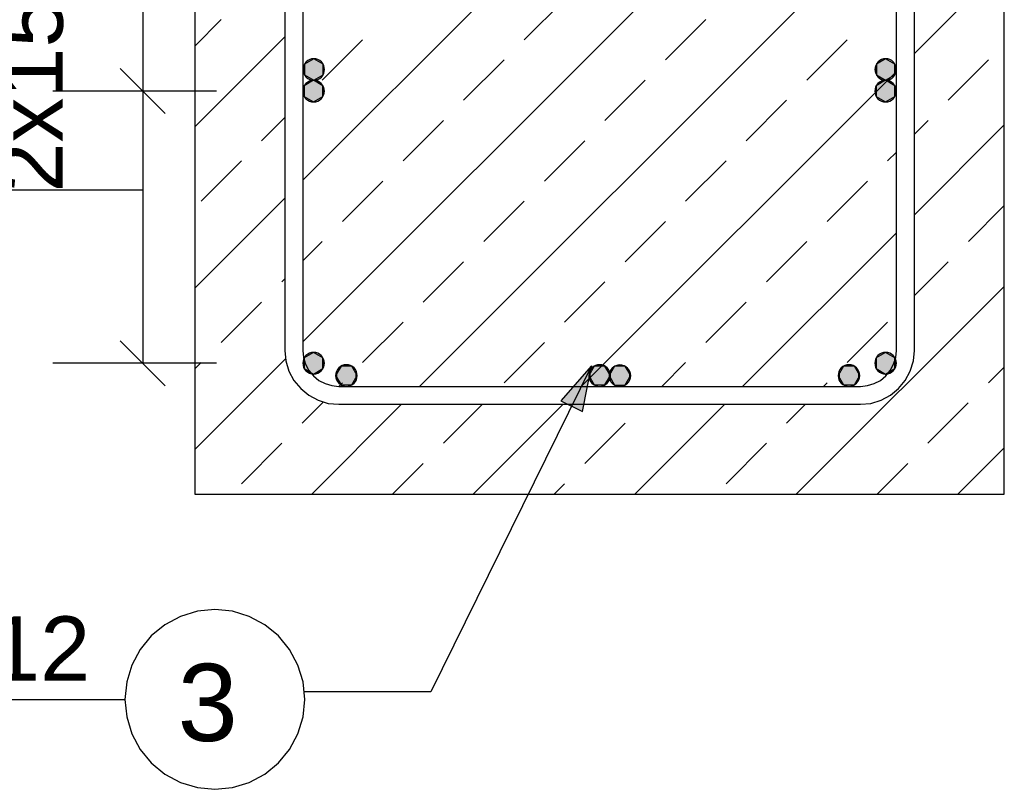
# Model space of a CAD drawing. Header units: millimetres. Extents: x -288865 to 11255, y 102926 to 380857.
# Tile 77 of 142: x -140726 to -139631, y 253007 to 253864. Entities that reach past the tile are written whole.
import ezdxf

# ---------------------------------------------------------------- set-up
doc = ezdxf.new("R2010")
doc.units = ezdxf.units.MM
doc.header["$MEASUREMENT"] = 0
doc.styles.add('ARIAL', font='arial.ttf')

# ---------------------------------------------------------------- blocks, each defined once
blk = doc.blocks.new('DwgObject-66210877-3474 - 1303')
at = {"linetype": 'Continuous'}
for points in [[(24368.7, 8038.5), (24358.4, 8056.5), (24368.7, 8062.5)], [(24360.3, 8042), (24358.8, 8057.1), (24360.3, 8059)], [(24362.1, 8040.5), (24360.3, 8059), (24362.1, 8060.5)], [(24360.3, 8042), (24360.3, 8059), (24362.1, 8040.5)], [(24364.2, 8039.4), (24362.1, 8060.5), (24364.2, 8061.6)], [(24362.1, 8040.5), (24362.1, 8060.5), (24364.2, 8039.4)], [(24366.4, 8038.7), (24364.2, 8061.6), (24366.4, 8062.2)], [(24364.2, 8039.4), (24364.2, 8061.6), (24366.4, 8038.7)], [(24368.7, 8038.5), (24366.4, 8062.2), (24368.7, 8062.5)], [(24366.4, 8038.7), (24366.4, 8062.2), (24368.7, 8038.5)], [(24368.7, 8038.5), (24368.7, 8062.5), (24379.1, 8044.5)], [(24379.1, 8044.5), (24368.7, 8062.5), (24379.1, 8056.5)], [(24368.7, 8038.5), (24368.7, 8062.5), (24371.1, 8038.7)], [(24371.1, 8038.7), (24368.7, 8062.5), (24371.1, 8062.2)], [(24371.1, 8038.7), (24371.1, 8062.2), (24373.3, 8039.4)], [(24373.3, 8039.4), (24371.1, 8062.2), (24373.3, 8061.6)], [(24373.3, 8039.4), (24373.3, 8061.6), (24375.4, 8040.5)], [(24375.4, 8040.5), (24373.3, 8061.6), (24375.4, 8060.5)], [(24375.4, 8040.5), (24375.4, 8060.5), (24377.2, 8042)], [(24377.2, 8042), (24375.4, 8060.5), (24377.2, 8059)], [(24377.2, 8042), (24377.2, 8059), (24378.7, 8043.8)], [(24378.7, 8043.8), (24377.2, 8059), (24378.7, 8057.1)], [(25004.7, 8038.5), (24994.4, 8056.5), (25004.7, 8062.5)], [(24996.3, 8042), (24994.8, 8057.1), (24996.3, 8059)], [(24998.1, 8040.5), (24996.3, 8059), (24998.1, 8060.5)], [(24996.3, 8042), (24996.3, 8059), (24998.1, 8040.5)], [(25000.2, 8039.4), (24998.1, 8060.5), (25000.2, 8061.6)], [(24998.1, 8040.5), (24998.1, 8060.5), (25000.2, 8039.4)], [(25002.4, 8038.7), (25000.2, 8061.6), (25002.4, 8062.2)], [(25000.2, 8039.4), (25000.2, 8061.6), (25002.4, 8038.7)], [(25004.7, 8038.5), (25002.4, 8062.2), (25004.7, 8062.5)], [(25002.4, 8038.7), (25002.4, 8062.2), (25004.7, 8038.5)], [(25004.7, 8038.5), (25004.7, 8062.5), (25015.1, 8044.5)], [(25015.1, 8044.5), (25004.7, 8062.5), (25015.1, 8056.5)], [(25004.7, 8038.5), (25004.7, 8062.5), (25007.1, 8038.7)], [(25007.1, 8038.7), (25004.7, 8062.5), (25007.1, 8062.2)], [(25007.1, 8038.7), (25007.1, 8062.2), (25009.3, 8039.4)], [(25009.3, 8039.4), (25007.1, 8062.2), (25009.3, 8061.6)], [(25009.3, 8039.4), (25009.3, 8061.6), (25011.4, 8040.5)], [(25011.4, 8040.5), (25009.3, 8061.6), (25011.4, 8060.5)], [(25011.4, 8040.5), (25011.4, 8060.5), (25013.2, 8042)], [(25013.2, 8042), (25011.4, 8060.5), (25013.2, 8059)], [(25013.2, 8042), (25013.2, 8059), (25014.7, 8043.8)], [(25014.7, 8043.8), (25013.2, 8059), (25014.7, 8057.1)], [(24357, 8048.1), (24356.7, 8050.5), (24357, 8052.8)], [(24357.7, 8045.9), (24357, 8052.8), (24357.7, 8055.1)], [(24357, 8048.1), (24357, 8052.8), (24357.7, 8045.9)], [(24358.8, 8043.8), (24357.7, 8055.1), (24358.8, 8057.1)], [(24357.7, 8045.9), (24357.7, 8055.1), (24358.8, 8043.8)], [(24358.4, 8044.5), (24358.4, 8056.5), (24368.7, 8038.5)], [(24358.8, 8043.8), (24358.8, 8057.1), (24360.3, 8042)], [(24378.7, 8043.8), (24378.7, 8057.1), (24379.8, 8045.9)], [(24379.8, 8045.9), (24378.7, 8057.1), (24379.8, 8055.1)], [(24379.8, 8045.9), (24379.8, 8055.1), (24380.5, 8048.1)], [(24380.5, 8048.1), (24379.8, 8055.1), (24380.5, 8052.8)], [(24380.5, 8048.1), (24380.5, 8052.8), (24380.7, 8050.5)], [(24993, 8048.1), (24992.7, 8050.5), (24993, 8052.8)], [(24993.7, 8045.9), (24993, 8052.8), (24993.7, 8055.1)], [(24993, 8048.1), (24993, 8052.8), (24993.7, 8045.9)], [(24994.8, 8043.8), (24993.7, 8055.1), (24994.8, 8057.1)], [(24993.7, 8045.9), (24993.7, 8055.1), (24994.8, 8043.8)], [(24994.4, 8044.5), (24994.4, 8056.5), (25004.7, 8038.5)], [(24994.8, 8043.8), (24994.8, 8057.1), (24996.3, 8042)], [(25014.7, 8043.8), (25014.7, 8057.1), (25015.8, 8045.9)], [(25015.8, 8045.9), (25014.7, 8057.1), (25015.8, 8055.1)], [(25015.8, 8045.9), (25015.8, 8055.1), (25016.5, 8048.1)], [(25016.5, 8048.1), (25015.8, 8055.1), (25016.5, 8052.8)], [(25016.5, 8048.1), (25016.5, 8052.8), (25016.7, 8050.5)], [(24368.6, 8014.5), (24358.2, 8032.5), (24368.6, 8038.5)], [(24364, 8015.4), (24362, 8036.5), (24364, 8037.6)], [(24366.3, 8014.7), (24364, 8037.6), (24366.3, 8038.2)], [(24364, 8015.4), (24364, 8037.6), (24366.3, 8014.7)], [(24368.6, 8014.5), (24366.3, 8038.2), (24368.6, 8038.5)], [(24366.3, 8014.7), (24366.3, 8038.2), (24368.6, 8014.5)], [(24368.6, 8014.5), (24368.6, 8038.5), (24379, 8020.5)], [(24379, 8020.5), (24368.6, 8038.5), (24379, 8032.5)], [(24368.6, 8014.5), (24368.6, 8038.5), (24371, 8014.7)], [(24371, 8014.7), (24368.6, 8038.5), (24371, 8038.2)], [(24371, 8014.7), (24371, 8038.2), (24373.2, 8015.4)], [(24373.2, 8015.4), (24371, 8038.2), (24373.2, 8037.6)], [(24373.2, 8015.4), (24373.2, 8037.6), (24375.3, 8016.5)], [(24375.3, 8016.5), (24373.2, 8037.6), (24375.3, 8036.5)], [(25004.6, 8014.5), (24994.2, 8032.5), (25004.6, 8038.5)], [(25000, 8015.4), (24998, 8036.5), (25000, 8037.6)], [(25002.3, 8014.7), (25000, 8037.6), (25002.3, 8038.2)], [(25000, 8015.4), (25000, 8037.6), (25002.3, 8014.7)], [(25004.6, 8014.5), (25002.3, 8038.2), (25004.6, 8038.5)], [(25002.3, 8014.7), (25002.3, 8038.2), (25004.6, 8014.5)], [(25004.6, 8014.5), (25004.6, 8038.5), (25015, 8020.5)], [(25015, 8020.5), (25004.6, 8038.5), (25015, 8032.5)], [(25004.6, 8014.5), (25004.6, 8038.5), (25007, 8014.7)], [(25007, 8014.7), (25004.6, 8038.5), (25007, 8038.2)], [(25007, 8014.7), (25007, 8038.2), (25009.2, 8015.4)], [(25009.2, 8015.4), (25007, 8038.2), (25009.2, 8037.6)], [(25009.2, 8015.4), (25009.2, 8037.6), (25011.3, 8016.5)], [(25011.3, 8016.5), (25009.2, 8037.6), (25011.3, 8036.5)], [(24356.9, 8024.1), (24356.6, 8026.5), (24356.9, 8028.8)], [(24357.5, 8021.9), (24356.9, 8028.8), (24357.5, 8031.1)], [(24356.9, 8024.1), (24356.9, 8028.8), (24357.5, 8021.9)], [(24358.6, 8019.8), (24357.5, 8031.1), (24358.6, 8033.1)], [(24357.5, 8021.9), (24357.5, 8031.1), (24358.6, 8019.8)], [(24358.2, 8020.5), (24358.2, 8032.5), (24368.6, 8014.5)], [(24360.1, 8018), (24358.6, 8033.1), (24360.1, 8035)], [(24358.6, 8019.8), (24358.6, 8033.1), (24360.1, 8018)], [(24362, 8016.5), (24360.1, 8035), (24362, 8036.5)], [(24360.1, 8018), (24360.1, 8035), (24362, 8016.5)], [(24362, 8016.5), (24362, 8036.5), (24364, 8015.4)], [(24375.3, 8016.5), (24375.3, 8036.5), (24377.1, 8018)], [(24377.1, 8018), (24375.3, 8036.5), (24377.1, 8035)], [(24377.1, 8018), (24377.1, 8035), (24378.6, 8019.8)], [(24378.6, 8019.8), (24377.1, 8035), (24378.6, 8033.1)], [(24378.6, 8019.8), (24378.6, 8033.1), (24379.7, 8021.9)], [(24379.7, 8021.9), (24378.6, 8033.1), (24379.7, 8031.1)], [(24379.7, 8021.9), (24379.7, 8031.1), (24380.4, 8024.1)], [(24380.4, 8024.1), (24379.7, 8031.1), (24380.4, 8028.8)], [(24380.4, 8024.1), (24380.4, 8028.8), (24380.6, 8026.5)], [(24992.9, 8024.1), (24992.6, 8026.5), (24992.9, 8028.8)], [(24993.5, 8021.9), (24992.9, 8028.8), (24993.5, 8031.1)], [(24992.9, 8024.1), (24992.9, 8028.8), (24993.5, 8021.9)], [(24994.6, 8019.8), (24993.5, 8031.1), (24994.6, 8033.1)], [(24993.5, 8021.9), (24993.5, 8031.1), (24994.6, 8019.8)], [(24994.2, 8020.5), (24994.2, 8032.5), (25004.6, 8014.5)], [(24996.1, 8018), (24994.6, 8033.1), (24996.1, 8035)], [(24994.6, 8019.8), (24994.6, 8033.1), (24996.1, 8018)], [(24998, 8016.5), (24996.1, 8035), (24998, 8036.5)], [(24996.1, 8018), (24996.1, 8035), (24998, 8016.5)], [(24998, 8016.5), (24998, 8036.5), (25000, 8015.4)], [(25011.3, 8016.5), (25011.3, 8036.5), (25013.1, 8018)], [(25013.1, 8018), (25011.3, 8036.5), (25013.1, 8035)], [(25013.1, 8018), (25013.1, 8035), (25014.6, 8019.8)], [(25014.6, 8019.8), (25013.1, 8035), (25014.6, 8033.1)], [(25014.6, 8019.8), (25014.6, 8033.1), (25015.7, 8021.9)], [(25015.7, 8021.9), (25014.6, 8033.1), (25015.7, 8031.1)], [(25015.7, 8021.9), (25015.7, 8031.1), (25016.4, 8024.1)], [(25016.4, 8024.1), (25015.7, 8031.1), (25016.4, 8028.8)], [(25016.4, 8024.1), (25016.4, 8028.8), (25016.6, 8026.5)], [(24358.6, 7717), (24357.5, 7728.2), (24358.6, 7730.3)], [(24368.6, 7711.6), (24358.2, 7729.6), (24368.6, 7735.6)], [(24360.1, 7715.1), (24358.6, 7730.3), (24360.1, 7732.1)], [(24358.6, 7717), (24358.6, 7730.3), (24360.1, 7715.1)], [(24362, 7713.7), (24360.1, 7732.1), (24362, 7733.6)], [(24360.1, 7715.1), (24360.1, 7732.1), (24362, 7713.7)], [(24364, 7712.5), (24362, 7733.6), (24364, 7734.7)], [(24362, 7713.7), (24362, 7733.6), (24364, 7712.5)], [(24366.3, 7711.9), (24364, 7734.7), (24366.3, 7735.4)], [(24364, 7712.5), (24364, 7734.7), (24366.3, 7711.9)], [(24368.6, 7711.6), (24366.3, 7735.4), (24368.6, 7735.6)], [(24366.3, 7711.9), (24366.3, 7735.4), (24368.6, 7711.6)], [(24368.6, 7711.6), (24368.6, 7735.6), (24379, 7717.6)], [(24379, 7717.6), (24368.6, 7735.6), (24379, 7729.6)], [(24368.6, 7711.6), (24368.6, 7735.6), (24371, 7711.9)], [(24371, 7711.9), (24368.6, 7735.6), (24371, 7735.4)], [(24371, 7711.9), (24371, 7735.4), (24373.2, 7712.5)], [(24373.2, 7712.5), (24371, 7735.4), (24373.2, 7734.7)], [(24373.2, 7712.5), (24373.2, 7734.7), (24375.3, 7713.7)], [(24375.3, 7713.7), (24373.2, 7734.7), (24375.3, 7733.6)], [(24375.3, 7713.7), (24375.3, 7733.6), (24377.1, 7715.1)], [(24377.1, 7715.1), (24375.3, 7733.6), (24377.1, 7732.1)], [(24377.1, 7715.1), (24377.1, 7732.1), (24378.6, 7717)], [(24378.6, 7717), (24377.1, 7732.1), (24378.6, 7730.3)], [(24378.6, 7717), (24378.6, 7730.3), (24379.7, 7719)], [(24379.7, 7719), (24378.6, 7730.3), (24379.7, 7728.2)], [(24994.6, 7717), (24993.5, 7728.2), (24994.6, 7730.3)], [(25004.6, 7711.6), (24994.2, 7729.6), (25004.6, 7735.6)], [(24996.1, 7715.1), (24994.6, 7730.3), (24996.1, 7732.1)], [(24994.6, 7717), (24994.6, 7730.3), (24996.1, 7715.1)], [(24998, 7713.7), (24996.1, 7732.1), (24998, 7733.6)], [(24996.1, 7715.1), (24996.1, 7732.1), (24998, 7713.7)], [(25000, 7712.5), (24998, 7733.6), (25000, 7734.7)], [(24998, 7713.7), (24998, 7733.6), (25000, 7712.5)], [(25002.3, 7711.9), (25000, 7734.7), (25002.3, 7735.4)], [(25000, 7712.5), (25000, 7734.7), (25002.3, 7711.9)], [(25004.6, 7711.6), (25002.3, 7735.4), (25004.6, 7735.6)], [(25002.3, 7711.9), (25002.3, 7735.4), (25004.6, 7711.6)], [(25004.6, 7711.6), (25004.6, 7735.6), (25015, 7717.6)], [(25015, 7717.6), (25004.6, 7735.6), (25015, 7729.6)], [(25004.6, 7711.6), (25004.6, 7735.6), (25007, 7711.9)], [(25007, 7711.9), (25004.6, 7735.6), (25007, 7735.4)], [(25007, 7711.9), (25007, 7735.4), (25009.2, 7712.5)], [(25009.2, 7712.5), (25007, 7735.4), (25009.2, 7734.7)], [(25009.2, 7712.5), (25009.2, 7734.7), (25011.3, 7713.7)], [(25011.3, 7713.7), (25009.2, 7734.7), (25011.3, 7733.6)], [(25011.3, 7713.7), (25011.3, 7733.6), (25013.1, 7715.1)], [(25013.1, 7715.1), (25011.3, 7733.6), (25013.1, 7732.1)], [(25013.1, 7715.1), (25013.1, 7732.1), (25014.6, 7717)], [(25014.6, 7717), (25013.1, 7732.1), (25014.6, 7730.3)], [(25014.6, 7717), (25014.6, 7730.3), (25015.7, 7719)], [(25015.7, 7719), (25014.6, 7730.3), (25015.7, 7728.2)], [(24356.9, 7721.3), (24356.6, 7723.6), (24356.9, 7726)], [(24357.5, 7719), (24356.9, 7726), (24357.5, 7728.2)], [(24356.9, 7721.3), (24356.9, 7726), (24357.5, 7719)], [(24357.5, 7719), (24357.5, 7728.2), (24358.6, 7717)], [(24358.2, 7717.6), (24358.2, 7729.6), (24368.6, 7711.6)], [(24379.7, 7719), (24379.7, 7728.2), (24380.4, 7721.3)], [(24380.4, 7721.3), (24379.7, 7728.2), (24380.4, 7726)], [(24380.4, 7721.3), (24380.4, 7726), (24380.6, 7723.6)], [(24399.1, 7699.5), (24393.1, 7709.9), (24399.1, 7720.3)], [(24398.4, 7699.9), (24396.6, 7718.4), (24398.4, 7719.9)], [(24400.5, 7698.8), (24398.4, 7719.9), (24400.5, 7721)], [(24398.4, 7699.9), (24398.4, 7719.9), (24400.5, 7698.8)], [(24399.1, 7699.5), (24399.1, 7720.3), (24411.1, 7699.5)], [(24411.1, 7699.5), (24399.1, 7720.3), (24411.1, 7720.3)], [(24402.7, 7698.1), (24400.5, 7721), (24402.7, 7721.7)], [(24400.5, 7698.8), (24400.5, 7721), (24402.7, 7698.1)], [(24405.1, 7697.9), (24402.7, 7721.7), (24405.1, 7721.9)], [(24402.7, 7698.1), (24402.7, 7721.7), (24405.1, 7697.9)], [(24405.1, 7697.9), (24405.1, 7721.9), (24407.4, 7698.1)], [(24407.4, 7698.1), (24405.1, 7721.9), (24407.4, 7721.7)], [(24407.4, 7698.1), (24407.4, 7721.7), (24409.6, 7698.8)], [(24409.6, 7698.8), (24407.4, 7721.7), (24409.6, 7721)], [(24409.6, 7698.8), (24409.6, 7721), (24411.7, 7699.9)], [(24411.7, 7699.9), (24409.6, 7721), (24411.7, 7719.9)], [(24411.1, 7699.5), (24411.1, 7720.3), (24417.1, 7709.9)], [(24411.7, 7699.9), (24411.7, 7719.9), (24413.5, 7701.4)], [(24413.5, 7701.4), (24411.7, 7719.9), (24413.5, 7718.4)], [(24667.6, 7670), (24667.6, 7709.2), (24677.6, 7720.7)], [(24680.6, 7699.5), (24674.6, 7709.9), (24680.6, 7720.3)], [(24680, 7699.9), (24678.1, 7718.4), (24680, 7719.9)], [(24682, 7698.8), (24680, 7719.9), (24682, 7721)], [(24680, 7699.9), (24680, 7719.9), (24682, 7698.8)], [(24680.6, 7699.5), (24680.6, 7720.3), (24692.6, 7699.5)], [(24692.6, 7699.5), (24680.6, 7720.3), (24692.6, 7720.3)], [(24684.3, 7698.1), (24682, 7721), (24684.3, 7721.7)], [(24682, 7698.8), (24682, 7721), (24684.3, 7698.1)], [(24686.6, 7697.9), (24684.3, 7721.7), (24686.6, 7721.9)], [(24684.3, 7698.1), (24684.3, 7721.7), (24686.6, 7697.9)], [(24686.6, 7697.9), (24686.6, 7721.9), (24689, 7698.1)], [(24689, 7698.1), (24686.6, 7721.9), (24689, 7721.7)], [(24689, 7698.1), (24689, 7721.7), (24691.2, 7698.8)], [(24691.2, 7698.8), (24689, 7721.7), (24691.2, 7721)], [(24691.2, 7698.8), (24691.2, 7721), (24693.3, 7699.9)], [(24693.3, 7699.9), (24691.2, 7721), (24693.3, 7719.9)], [(24692.6, 7699.5), (24692.6, 7720.3), (24698.6, 7709.9)], [(24693.3, 7699.9), (24693.3, 7719.9), (24695.1, 7701.4)], [(24695.1, 7701.4), (24693.3, 7719.9), (24695.1, 7718.4)], [(24703.2, 7699.4), (24697.2, 7709.8), (24703.2, 7720.2)], [(24702.5, 7699.8), (24700.7, 7718.2), (24702.5, 7719.7)], [(24704.6, 7698.7), (24702.5, 7719.7), (24704.6, 7720.8)], [(24702.5, 7699.8), (24702.5, 7719.7), (24704.6, 7698.7)], [(24703.2, 7699.4), (24703.2, 7720.2), (24715.2, 7699.4)], [(24715.2, 7699.4), (24703.2, 7720.2), (24715.2, 7720.2)], [(24706.9, 7698), (24704.6, 7720.8), (24706.9, 7721.5)], [(24704.6, 7698.7), (24704.6, 7720.8), (24706.9, 7698)], [(24709.2, 7697.8), (24706.9, 7721.5), (24709.2, 7721.8)], [(24706.9, 7698), (24706.9, 7721.5), (24709.2, 7697.8)], [(24709.2, 7697.8), (24709.2, 7721.8), (24711.5, 7698)], [(24711.5, 7698), (24709.2, 7721.8), (24711.5, 7721.5)], [(24711.5, 7698), (24711.5, 7721.5), (24713.8, 7698.7)], [(24713.8, 7698.7), (24711.5, 7721.5), (24713.8, 7720.8)], [(24713.8, 7698.7), (24713.8, 7720.8), (24715.9, 7699.8)], [(24715.9, 7699.8), (24713.8, 7720.8), (24715.9, 7719.7)], [(24715.2, 7699.4), (24715.2, 7720.2), (24721.2, 7709.8)], [(24715.9, 7699.8), (24715.9, 7719.7), (24717.7, 7701.3)], [(24717.7, 7701.3), (24715.9, 7719.7), (24717.7, 7718.2)], [(24957.9, 7699.5), (24951.9, 7709.9), (24957.9, 7720.3)], [(24957.2, 7699.9), (24955.4, 7718.4), (24957.2, 7719.9)], [(24959.3, 7698.8), (24957.2, 7719.9), (24959.3, 7721)], [(24957.2, 7699.9), (24957.2, 7719.9), (24959.3, 7698.8)], [(24957.9, 7699.5), (24957.9, 7720.3), (24969.9, 7699.5)], [(24969.9, 7699.5), (24957.9, 7720.3), (24969.9, 7720.3)], [(24961.5, 7698.1), (24959.3, 7721), (24961.5, 7721.7)], [(24959.3, 7698.8), (24959.3, 7721), (24961.5, 7698.1)], [(24963.9, 7697.9), (24961.5, 7721.7), (24963.9, 7721.9)], [(24961.5, 7698.1), (24961.5, 7721.7), (24963.9, 7697.9)], [(24963.9, 7697.9), (24963.9, 7721.9), (24966.2, 7698.1)], [(24966.2, 7698.1), (24963.9, 7721.9), (24966.2, 7721.7)], [(24966.2, 7698.1), (24966.2, 7721.7), (24968.5, 7698.8)], [(24968.5, 7698.8), (24966.2, 7721.7), (24968.5, 7721)], [(24968.5, 7698.8), (24968.5, 7721), (24970.5, 7699.9)], [(24970.5, 7699.9), (24968.5, 7721), (24970.5, 7719.9)], [(24969.9, 7699.5), (24969.9, 7720.3), (24975.9, 7709.9)], [(24970.5, 7699.9), (24970.5, 7719.9), (24972.4, 7701.4)], [(24972.4, 7701.4), (24970.5, 7719.9), (24972.4, 7718.4)], [(24992.9, 7721.3), (24992.6, 7723.6), (24992.9, 7726)], [(24993.5, 7719), (24992.9, 7726), (24993.5, 7728.2)], [(24992.9, 7721.3), (24992.9, 7726), (24993.5, 7719)], [(24993.5, 7719), (24993.5, 7728.2), (24994.6, 7717)], [(24994.2, 7717.6), (24994.2, 7729.6), (25004.6, 7711.6)], [(25015.7, 7719), (25015.7, 7728.2), (25016.4, 7721.3)], [(25016.4, 7721.3), (25015.7, 7728.2), (25016.4, 7726)], [(25016.4, 7721.3), (25016.4, 7726), (25016.6, 7723.6)], [(24393.3, 7707.5), (24393.1, 7709.9), (24393.3, 7712.2)], [(24394, 7705.3), (24393.3, 7712.2), (24394, 7714.5)], [(24393.3, 7707.5), (24393.3, 7712.2), (24394, 7705.3)], [(24395.1, 7703.2), (24394, 7714.5), (24395.1, 7716.6)], [(24394, 7705.3), (24394, 7714.5), (24395.1, 7703.2)], [(24396.6, 7701.4), (24395.1, 7716.6), (24396.6, 7718.4)], [(24395.1, 7703.2), (24395.1, 7716.6), (24396.6, 7701.4)], [(24396.6, 7701.4), (24396.6, 7718.4), (24398.4, 7699.9)], [(24413.5, 7701.4), (24413.5, 7718.4), (24415, 7703.2)], [(24415, 7703.2), (24413.5, 7718.4), (24415, 7716.6)], [(24415, 7703.2), (24415, 7716.6), (24416.1, 7705.3)], [(24416.1, 7705.3), (24415, 7716.6), (24416.1, 7714.5)], [(24416.1, 7705.3), (24416.1, 7714.5), (24416.8, 7707.5)], [(24416.8, 7707.5), (24416.1, 7714.5), (24416.8, 7712.2)], [(24416.8, 7707.5), (24416.8, 7712.2), (24417.1, 7709.9)], [(24667.6, 7670), (24643.5, 7681.8), (24667.6, 7709.2)], [(24674.9, 7707.5), (24674.6, 7709.9), (24674.9, 7712.2)], [(24675.5, 7705.3), (24674.9, 7712.2), (24675.5, 7714.5)], [(24674.9, 7707.5), (24674.9, 7712.2), (24675.5, 7705.3)], [(24676.6, 7703.2), (24675.5, 7714.5), (24676.6, 7716.6)], [(24675.5, 7705.3), (24675.5, 7714.5), (24676.6, 7703.2)], [(24678.1, 7701.4), (24676.6, 7716.6), (24678.1, 7718.4)], [(24676.6, 7703.2), (24676.6, 7716.6), (24678.1, 7701.4)], [(24678.1, 7701.4), (24678.1, 7718.4), (24680, 7699.9)], [(24695.1, 7701.4), (24695.1, 7718.4), (24696.6, 7703.2)], [(24696.6, 7703.2), (24695.1, 7718.4), (24696.6, 7716.6)], [(24696.6, 7703.2), (24696.6, 7716.6), (24697.7, 7705.3)], [(24697.7, 7705.3), (24696.6, 7716.6), (24697.7, 7714.5)], [(24697.4, 7707.4), (24697.2, 7709.8), (24697.4, 7712.1)], [(24698.1, 7705.2), (24697.4, 7712.1), (24698.1, 7714.4)], [(24697.4, 7707.4), (24697.4, 7712.1), (24698.1, 7705.2)], [(24697.7, 7705.3), (24697.7, 7714.5), (24698.4, 7707.5)], [(24698.4, 7707.5), (24697.7, 7714.5), (24698.4, 7712.2)], [(24699.2, 7703.1), (24698.1, 7714.4), (24699.2, 7716.4)], [(24698.1, 7705.2), (24698.1, 7714.4), (24699.2, 7703.1)], [(24698.4, 7707.5), (24698.4, 7712.2), (24698.6, 7709.9)], [(24700.7, 7701.3), (24699.2, 7716.4), (24700.7, 7718.2)], [(24699.2, 7703.1), (24699.2, 7716.4), (24700.7, 7701.3)], [(24700.7, 7701.3), (24700.7, 7718.2), (24702.5, 7699.8)], [(24717.7, 7701.3), (24717.7, 7718.2), (24719.2, 7703.1)], [(24719.2, 7703.1), (24717.7, 7718.2), (24719.2, 7716.4)], [(24719.2, 7703.1), (24719.2, 7716.4), (24720.3, 7705.2)], [(24720.3, 7705.2), (24719.2, 7716.4), (24720.3, 7714.4)], [(24720.3, 7705.2), (24720.3, 7714.4), (24721, 7707.4)], [(24721, 7707.4), (24720.3, 7714.4), (24721, 7712.1)], [(24721, 7707.4), (24721, 7712.1), (24721.2, 7709.8)], [(24952.1, 7707.5), (24951.9, 7709.9), (24952.1, 7712.2)], [(24952.8, 7705.3), (24952.1, 7712.2), (24952.8, 7714.5)], [(24952.1, 7707.5), (24952.1, 7712.2), (24952.8, 7705.3)], [(24953.9, 7703.2), (24952.8, 7714.5), (24953.9, 7716.6)], [(24952.8, 7705.3), (24952.8, 7714.5), (24953.9, 7703.2)], [(24955.4, 7701.4), (24953.9, 7716.6), (24955.4, 7718.4)], [(24953.9, 7703.2), (24953.9, 7716.6), (24955.4, 7701.4)], [(24955.4, 7701.4), (24955.4, 7718.4), (24957.2, 7699.9)], [(24972.4, 7701.4), (24972.4, 7718.4), (24973.8, 7703.2)], [(24973.8, 7703.2), (24972.4, 7718.4), (24973.8, 7716.6)], [(24973.8, 7703.2), (24973.8, 7716.6), (24975, 7705.3)], [(24975, 7705.3), (24973.8, 7716.6), (24975, 7714.5)], [(24975, 7705.3), (24975, 7714.5), (24975.6, 7707.5)], [(24975.6, 7707.5), (24975, 7714.5), (24975.6, 7712.2)], [(24975.6, 7707.5), (24975.6, 7712.2), (24975.9, 7709.9)]]:
    blk.add_hatch(color=5, dxfattribs=at).paths.add_polyline_path(points)
at = {"color": 2, "linetype": 'Continuous'}
for p, q in [((24236.6, 8477.9), (24236.6, 7577.9)), ((25136.6, 7577.9), (25136.6, 8477.9)), ((24356.6, 7927.2), (24787.3, 8357.9)), ((24356.6, 7747.6), (24966.9, 8357.9)), ((24486.5, 7697.9), (25016.6, 8228)), ((25036.6, 8068.4), (25136.6, 8168.4)), ((24602.7, 8083.5), (24647.6, 8128.4)), ((24236.6, 8076.6), (24265.9, 8106)), ((24759.9, 8061.1), (24804.8, 8106)), ((24236.6, 7986.8), (24336.6, 8086.8)), ((24378.2, 8038.6), (24423.1, 8083.5)), ((24917, 8038.6), (24961.9, 8083.5)), ((24535.4, 8016.2), (24580.3, 8061.1)), ((25074.2, 8016.2), (25119.1, 8061.1)), ((24666.1, 7697.9), (25016.6, 8048.4)), ((24692.5, 7993.7), (24737.4, 8038.6)), ((24849.7, 7971.3), (24894.6, 8016.2)), ((24310.8, 7971.3), (24336.6, 7997)), ((24468, 7948.8), (24512.9, 7993.7)), ((25036.6, 7978.6), (25051.8, 7993.7)), ((25036.6, 7888.8), (25136.6, 7988.8)), ((24625.2, 7926.4), (24670.1, 7971.3)), ((25006.9, 7948.8), (25016.6, 7958.6)), ((24243.5, 7903.9), (24288.4, 7948.8)), ((24782.3, 7903.9), (24827.2, 7948.8)), ((24400.6, 7881.5), (24445.5, 7926.4)), ((24939.5, 7881.5), (24984.4, 7926.4)), ((24236.6, 7807.2), (24336.6, 7907.2)), ((24557.8, 7859), (24602.7, 7903.9)), ((25096.7, 7859), (25136.6, 7899)), ((24715, 7836.6), (24759.9, 7881.5)), ((24845.7, 7697.9), (25016.6, 7868.8)), ((24356.6, 7837.4), (24378.2, 7859)), ((24872.1, 7814.1), (24917, 7859)), ((24490.5, 7791.7), (24535.4, 7836.6)), ((25036.6, 7799), (25074.2, 7836.6)), ((24333.3, 7814.1), (24336.6, 7817.4)), ((24647.6, 7769.2), (24692.5, 7814.1)), ((24905.3, 7577.9), (25136.6, 7809.2)), ((24265.9, 7746.7), (24310.8, 7791.6)), ((24804.8, 7746.8), (24849.7, 7791.7)), ((24423.1, 7724.3), (24468, 7769.2)), ((24961.9, 7724.3), (25006.8, 7769.2)), ((24580.3, 7701.8), (24625.2, 7746.8)), ((24236.6, 7627.6), (24337.8, 7728.8)), ((24236.6, 7717.4), (24243.5, 7724.3)), ((24755.9, 7697.9), (24782.3, 7724.3)), ((25119.1, 7701.9), (25136.6, 7719.4)), ((24396.7, 7697.9), (24400.6, 7701.8)), ((24935.5, 7697.9), (24939.5, 7701.9)), ((24355.7, 7656.9), (24379.4, 7680.6)), ((24366.5, 7577.9), (24466.5, 7677.9)), ((24512.9, 7634.5), (24556.3, 7677.9)), ((24546.1, 7577.9), (24646.1, 7677.9)), ((24725.7, 7577.9), (24825.7, 7677.9)), ((24894.6, 7657), (24915.5, 7677.9)), ((25051.7, 7634.5), (25096.6, 7679.4)), ((24670.1, 7612), (24715, 7656.9)), ((24288.4, 7589.6), (24333.3, 7634.5)), ((24827.2, 7589.6), (24872.1, 7634.5)), ((25084.9, 7577.9), (25136.6, 7629.6)), ((24456.3, 7577.9), (24490.4, 7612)), ((24995.1, 7577.9), (25029.3, 7612.1)), ((24635.9, 7577.9), (24647.6, 7589.6)), ((24236.6, 7577.9), (25136.6, 7577.9))]:
    blk.add_line(p, q, dxfattribs=at)
at = {"color": 6, "linetype": 'Continuous'}
for p, q in [((24178.6, 8329.3), (24178.6, 8026.5)), ((24178.6, 8329.3), (24178.6, 7723.6)), ((24153.6, 8051.5), (24203.6, 8001.5)), ((24203.6, 8001.5), (24153.6, 8051.5)), ((24260.5, 8026.5), (24078.6, 8026.5)), ((24260.5, 8026.5), (24078.6, 8026.5)), ((24178.6, 8026.5), (24178.6, 7723.6)), ((24153.6, 7748.6), (24203.6, 7698.6)), ((24260.5, 7723.6), (24078.6, 7723.6)), ((24260.5, 7723.6), (24078.6, 7723.6))]:
    blk.add_line(p, q, dxfattribs=at)
at = {"color": 5, "linetype": 'Continuous'}
for p, q in [((24336.6, 8317.9), (24336.6, 7737.9)), ((24356.6, 8317.9), (24356.6, 7737.9)), ((25016.6, 7737.9), (25016.6, 8317.9)), ((25036.6, 7737.9), (25036.6, 8317.9)), ((24368.7, 8062.5), (24358.4, 8056.5)), ((24360.3, 8059), (24358.8, 8057.1)), ((24362.1, 8060.5), (24360.3, 8059)), ((24364.2, 8061.6), (24362.1, 8060.5)), ((24366.4, 8062.2), (24364.2, 8061.6)), ((24368.7, 8062.5), (24366.4, 8062.2)), ((24379.1, 8056.5), (24368.7, 8062.5)), ((24371.1, 8062.2), (24368.7, 8062.5)), ((24373.3, 8061.6), (24371.1, 8062.2)), ((24375.4, 8060.5), (24373.3, 8061.6)), ((24377.2, 8059), (24375.4, 8060.5)), ((24378.7, 8057.1), (24377.2, 8059)), ((25004.7, 8062.5), (24994.4, 8056.5)), ((24996.3, 8059), (24994.8, 8057.1)), ((24998.1, 8060.5), (24996.3, 8059)), ((25000.2, 8061.6), (24998.1, 8060.5)), ((25002.4, 8062.2), (25000.2, 8061.6)), ((25004.7, 8062.5), (25002.4, 8062.2)), ((25015.1, 8056.5), (25004.7, 8062.5)), ((25007.1, 8062.2), (25004.7, 8062.5)), ((25009.3, 8061.6), (25007.1, 8062.2)), ((25011.4, 8060.5), (25009.3, 8061.6)), ((25013.2, 8059), (25011.4, 8060.5)), ((25014.7, 8057.1), (25013.2, 8059)), ((24357, 8052.8), (24356.7, 8050.5)), ((24356.7, 8050.5), (24357, 8048.1)), ((24357.7, 8055.1), (24357, 8052.8)), ((24357, 8048.1), (24357.7, 8045.9)), ((24358.8, 8057.1), (24357.7, 8055.1)), ((24358.4, 8056.5), (24358.4, 8044.5)), ((24379.8, 8055.1), (24378.7, 8057.1)), ((24379.1, 8044.5), (24379.1, 8056.5)), ((24380.5, 8052.8), (24379.8, 8055.1)), ((24379.8, 8045.9), (24380.5, 8048.1)), ((24380.7, 8050.5), (24380.5, 8052.8)), ((24380.5, 8048.1), (24380.7, 8050.5)), ((24993, 8052.8), (24992.7, 8050.5)), ((24992.7, 8050.5), (24993, 8048.1)), ((24993.7, 8055.1), (24993, 8052.8)), ((24993, 8048.1), (24993.7, 8045.9)), ((24994.8, 8057.1), (24993.7, 8055.1)), ((24994.4, 8056.5), (24994.4, 8044.5)), ((25015.8, 8055.1), (25014.7, 8057.1)), ((25015.1, 8044.5), (25015.1, 8056.5)), ((25016.5, 8052.8), (25015.8, 8055.1)), ((25015.8, 8045.9), (25016.5, 8048.1)), ((25016.7, 8050.5), (25016.5, 8052.8)), ((25016.5, 8048.1), (25016.7, 8050.5)), ((24357.7, 8045.9), (24358.8, 8043.8)), ((24368.6, 8038.5), (24358.2, 8032.5)), ((24358.4, 8044.5), (24368.7, 8038.5)), ((24358.8, 8043.8), (24360.3, 8042)), ((24360.3, 8042), (24362.1, 8040.5)), ((24364, 8037.6), (24362, 8036.5)), ((24362.1, 8040.5), (24364.2, 8039.4)), ((24366.3, 8038.2), (24364, 8037.6)), ((24364.2, 8039.4), (24366.4, 8038.7)), ((24368.6, 8038.5), (24366.3, 8038.2)), ((24366.4, 8038.7), (24368.7, 8038.5)), ((24379, 8032.5), (24368.6, 8038.5)), ((24371, 8038.2), (24368.6, 8038.5)), ((24368.7, 8038.5), (24379.1, 8044.5)), ((24368.7, 8038.5), (24371.1, 8038.7)), ((24373.2, 8037.6), (24371, 8038.2)), ((24371.1, 8038.7), (24373.3, 8039.4)), ((24375.3, 8036.5), (24373.2, 8037.6)), ((24373.3, 8039.4), (24375.4, 8040.5)), ((24375.4, 8040.5), (24377.2, 8042)), ((24377.2, 8042), (24378.7, 8043.8)), ((24378.7, 8043.8), (24379.8, 8045.9)), ((24993.7, 8045.9), (24994.8, 8043.8)), ((25004.6, 8038.5), (24994.2, 8032.5)), ((24994.4, 8044.5), (25004.7, 8038.5)), ((24994.8, 8043.8), (24996.3, 8042)), ((24996.3, 8042), (24998.1, 8040.5)), ((25000, 8037.6), (24998, 8036.5)), ((24998.1, 8040.5), (25000.2, 8039.4)), ((25002.3, 8038.2), (25000, 8037.6)), ((25000.2, 8039.4), (25002.4, 8038.7)), ((25004.6, 8038.5), (25002.3, 8038.2)), ((25002.4, 8038.7), (25004.7, 8038.5)), ((25015, 8032.5), (25004.6, 8038.5)), ((25007, 8038.2), (25004.6, 8038.5)), ((25004.7, 8038.5), (25015.1, 8044.5)), ((25004.7, 8038.5), (25007.1, 8038.7)), ((25009.2, 8037.6), (25007, 8038.2)), ((25007.1, 8038.7), (25009.3, 8039.4)), ((25011.3, 8036.5), (25009.2, 8037.6)), ((25009.3, 8039.4), (25011.4, 8040.5)), ((25011.4, 8040.5), (25013.2, 8042)), ((25013.2, 8042), (25014.7, 8043.8)), ((25014.7, 8043.8), (25015.8, 8045.9)), ((24356.9, 8028.8), (24356.6, 8026.5)), ((24356.6, 8026.5), (24356.9, 8024.1)), ((24357.5, 8031.1), (24356.9, 8028.8)), ((24358.6, 8033.1), (24357.5, 8031.1)), ((24358.2, 8032.5), (24358.2, 8020.5)), ((24360.1, 8035), (24358.6, 8033.1)), ((24362, 8036.5), (24360.1, 8035)), ((24377.1, 8035), (24375.3, 8036.5)), ((24378.6, 8033.1), (24377.1, 8035)), ((24379.7, 8031.1), (24378.6, 8033.1)), ((24379, 8020.5), (24379, 8032.5)), ((24380.4, 8028.8), (24379.7, 8031.1)), ((24380.6, 8026.5), (24380.4, 8028.8)), ((24380.4, 8024.1), (24380.6, 8026.5)), ((24992.9, 8028.8), (24992.6, 8026.5)), ((24992.6, 8026.5), (24992.9, 8024.1)), ((24993.5, 8031.1), (24992.9, 8028.8)), ((24994.6, 8033.1), (24993.5, 8031.1)), ((24994.2, 8032.5), (24994.2, 8020.5)), ((24996.1, 8035), (24994.6, 8033.1)), ((24998, 8036.5), (24996.1, 8035)), ((25013.1, 8035), (25011.3, 8036.5)), ((25014.6, 8033.1), (25013.1, 8035)), ((25015.7, 8031.1), (25014.6, 8033.1)), ((25015, 8020.5), (25015, 8032.5)), ((25016.4, 8028.8), (25015.7, 8031.1)), ((25016.6, 8026.5), (25016.4, 8028.8)), ((25016.4, 8024.1), (25016.6, 8026.5)), ((24356.9, 8024.1), (24357.5, 8021.9)), ((24357.5, 8021.9), (24358.6, 8019.8)), ((24358.2, 8020.5), (24368.6, 8014.5)), ((24358.6, 8019.8), (24360.1, 8018)), ((24360.1, 8018), (24362, 8016.5)), ((24362, 8016.5), (24364, 8015.4)), ((24364, 8015.4), (24366.3, 8014.7)), ((24368.6, 8014.5), (24379, 8020.5)), ((24371, 8014.7), (24373.2, 8015.4)), ((24373.2, 8015.4), (24375.3, 8016.5)), ((24375.3, 8016.5), (24377.1, 8018)), ((24377.1, 8018), (24378.6, 8019.8)), ((24378.6, 8019.8), (24379.7, 8021.9)), ((24379.7, 8021.9), (24380.4, 8024.1)), ((24992.9, 8024.1), (24993.5, 8021.9)), ((24993.5, 8021.9), (24994.6, 8019.8)), ((24994.2, 8020.5), (25004.6, 8014.5)), ((24994.6, 8019.8), (24996.1, 8018)), ((24996.1, 8018), (24998, 8016.5)), ((24998, 8016.5), (25000, 8015.4)), ((25000, 8015.4), (25002.3, 8014.7)), ((25004.6, 8014.5), (25015, 8020.5)), ((25007, 8014.7), (25009.2, 8015.4)), ((25009.2, 8015.4), (25011.3, 8016.5)), ((25011.3, 8016.5), (25013.1, 8018)), ((25013.1, 8018), (25014.6, 8019.8)), ((25014.6, 8019.8), (25015.7, 8021.9)), ((25015.7, 8021.9), (25016.4, 8024.1)), ((24366.3, 8014.7), (24368.6, 8014.5)), ((24368.6, 8014.5), (24371, 8014.7)), ((25002.3, 8014.7), (25004.6, 8014.5)), ((25004.6, 8014.5), (25007, 8014.7)), ((24178.6, 7916.1), (23997.1, 7916.1)), ((24336.6, 7737.9), (24337.8, 7726.2)), ((24356.6, 7737.9), (24357.4, 7730.1)), ((24358.6, 7730.3), (24357.5, 7728.2)), ((24368.6, 7735.6), (24358.2, 7729.6)), ((24360.1, 7732.1), (24358.6, 7730.3)), ((24362, 7733.6), (24360.1, 7732.1)), ((24364, 7734.7), (24362, 7733.6)), ((24366.3, 7735.4), (24364, 7734.7)), ((24368.6, 7735.6), (24366.3, 7735.4)), ((24379, 7729.6), (24368.6, 7735.6)), ((24371, 7735.4), (24368.6, 7735.6)), ((24373.2, 7734.7), (24371, 7735.4)), ((24375.3, 7733.6), (24373.2, 7734.7)), ((24377.1, 7732.1), (24375.3, 7733.6)), ((24378.6, 7730.3), (24377.1, 7732.1)), ((24379.7, 7728.2), (24378.6, 7730.3)), ((24994.6, 7730.3), (24993.5, 7728.2)), ((25004.6, 7735.6), (24994.2, 7729.6)), ((24996.1, 7732.1), (24994.6, 7730.3)), ((24998, 7733.6), (24996.1, 7732.1)), ((25000, 7734.7), (24998, 7733.6)), ((25002.3, 7735.4), (25000, 7734.7)), ((25004.6, 7735.6), (25002.3, 7735.4)), ((25015, 7729.6), (25004.6, 7735.6)), ((25007, 7735.4), (25004.6, 7735.6)), ((25009.2, 7734.7), (25007, 7735.4)), ((25011.3, 7733.6), (25009.2, 7734.7)), ((25013.1, 7732.1), (25011.3, 7733.6)), ((25014.6, 7730.3), (25013.1, 7732.1)), ((25015.7, 7728.2), (25014.6, 7730.3)), ((25015.9, 7730.1), (25016.6, 7737.9)), ((25035.5, 7726.2), (25036.6, 7737.9)), ((24337.8, 7726.2), (24341.2, 7714.9)), ((24356.9, 7726), (24356.6, 7723.6)), ((24356.6, 7723.6), (24356.9, 7721.3)), ((24357.5, 7728.2), (24356.9, 7726)), ((24356.9, 7721.3), (24357.5, 7719)), ((24357.4, 7730.1), (24359.7, 7722.6)), ((24358.2, 7729.6), (24358.2, 7717.6)), ((24359.7, 7722.6), (24363.4, 7715.7)), ((24379, 7717.6), (24379, 7729.6)), ((24380.4, 7726), (24379.7, 7728.2)), ((24379.7, 7719), (24380.4, 7721.3)), ((24380.6, 7723.6), (24380.4, 7726)), ((24380.4, 7721.3), (24380.6, 7723.6)), ((24399.1, 7720.3), (24393.1, 7709.9)), ((24398.4, 7719.9), (24396.6, 7718.4)), ((24400.5, 7721), (24398.4, 7719.9)), ((24411.1, 7720.3), (24399.1, 7720.3)), ((24402.7, 7721.7), (24400.5, 7721)), ((24405.1, 7721.9), (24402.7, 7721.7)), ((24407.4, 7721.7), (24405.1, 7721.9)), ((24409.6, 7721), (24407.4, 7721.7)), ((24411.7, 7719.9), (24409.6, 7721)), ((24417.1, 7709.9), (24411.1, 7720.3)), ((24413.5, 7718.4), (24411.7, 7719.9)), ((24677.6, 7720.7), (24499, 7357.9)), ((24677.6, 7720.7), (24643.5, 7681.8)), ((24667.6, 7670), (24677.6, 7720.7)), ((24680.6, 7720.3), (24674.6, 7709.9)), ((24680, 7719.9), (24678.1, 7718.4)), ((24682, 7721), (24680, 7719.9)), ((24692.6, 7720.3), (24680.6, 7720.3)), ((24684.3, 7721.7), (24682, 7721)), ((24686.6, 7721.9), (24684.3, 7721.7)), ((24689, 7721.7), (24686.6, 7721.9)), ((24691.2, 7721), (24689, 7721.7)), ((24693.3, 7719.9), (24691.2, 7721)), ((24698.6, 7709.9), (24692.6, 7720.3)), ((24695.1, 7718.4), (24693.3, 7719.9)), ((24703.2, 7720.2), (24697.2, 7709.8)), ((24702.5, 7719.7), (24700.7, 7718.2)), ((24704.6, 7720.8), (24702.5, 7719.7)), ((24715.2, 7720.2), (24703.2, 7720.2)), ((24706.9, 7721.5), (24704.6, 7720.8)), ((24709.2, 7721.8), (24706.9, 7721.5)), ((24711.5, 7721.5), (24709.2, 7721.8)), ((24713.8, 7720.8), (24711.5, 7721.5)), ((24715.9, 7719.7), (24713.8, 7720.8)), ((24721.2, 7709.8), (24715.2, 7720.2)), ((24717.7, 7718.2), (24715.9, 7719.7)), ((24957.9, 7720.3), (24951.9, 7709.9)), ((24957.2, 7719.9), (24955.4, 7718.4)), ((24959.3, 7721), (24957.2, 7719.9)), ((24969.9, 7720.3), (24957.9, 7720.3)), ((24961.5, 7721.7), (24959.3, 7721)), ((24963.9, 7721.9), (24961.5, 7721.7)), ((24966.2, 7721.7), (24963.9, 7721.9)), ((24968.5, 7721), (24966.2, 7721.7)), ((24970.5, 7719.9), (24968.5, 7721)), ((24975.9, 7709.9), (24969.9, 7720.3)), ((24972.4, 7718.4), (24970.5, 7719.9)), ((24992.9, 7726), (24992.6, 7723.6)), ((24992.6, 7723.6), (24992.9, 7721.3)), ((24993.5, 7728.2), (24992.9, 7726)), ((24992.9, 7721.3), (24993.5, 7719)), ((24994.2, 7729.6), (24994.2, 7717.6)), ((25009.9, 7715.7), (25013.6, 7722.6)), ((25013.6, 7722.6), (25015.9, 7730.1)), ((25015, 7717.6), (25015, 7729.6)), ((25016.4, 7726), (25015.7, 7728.2)), ((25015.7, 7719), (25016.4, 7721.3)), ((25016.6, 7723.6), (25016.4, 7726)), ((25016.4, 7721.3), (25016.6, 7723.6)), ((25032.1, 7714.9), (25035.5, 7726.2)), ((24341.2, 7714.9), (24346.7, 7704.6)), ((24357.5, 7719), (24358.6, 7717)), ((24358.2, 7717.6), (24368.6, 7711.6)), ((24358.6, 7717), (24360.1, 7715.1)), ((24360.1, 7715.1), (24362, 7713.7)), ((24362, 7713.7), (24364, 7712.5)), ((24363.4, 7715.7), (24368.3, 7709.6)), ((24364, 7712.5), (24366.3, 7711.9)), ((24366.3, 7711.9), (24368.6, 7711.6)), ((24368.3, 7709.6), (24374.4, 7704.6)), ((24368.6, 7711.6), (24379, 7717.6)), ((24368.6, 7711.6), (24371, 7711.9)), ((24371, 7711.9), (24373.2, 7712.5)), ((24373.2, 7712.5), (24375.3, 7713.7)), ((24375.3, 7713.7), (24377.1, 7715.1)), ((24377.1, 7715.1), (24378.6, 7717)), ((24378.6, 7717), (24379.7, 7719)), ((24393.3, 7712.2), (24393.1, 7709.9)), ((24393.1, 7709.9), (24399.1, 7699.5)), ((24393.1, 7709.9), (24393.3, 7707.5)), ((24394, 7714.5), (24393.3, 7712.2)), ((24395.1, 7716.6), (24394, 7714.5)), ((24396.6, 7718.4), (24395.1, 7716.6)), ((24411.1, 7699.5), (24417.1, 7709.9)), ((24415, 7716.6), (24413.5, 7718.4)), ((24416.1, 7714.5), (24415, 7716.6)), ((24416.8, 7712.2), (24416.1, 7714.5)), ((24417.1, 7709.9), (24416.8, 7712.2)), ((24416.8, 7707.5), (24417.1, 7709.9)), ((24674.9, 7712.2), (24674.6, 7709.9)), ((24674.6, 7709.9), (24680.6, 7699.5)), ((24674.6, 7709.9), (24674.9, 7707.5)), ((24675.5, 7714.5), (24674.9, 7712.2)), ((24676.6, 7716.6), (24675.5, 7714.5)), ((24678.1, 7718.4), (24676.6, 7716.6)), ((24692.6, 7699.5), (24698.6, 7709.9)), ((24696.6, 7716.6), (24695.1, 7718.4)), ((24697.7, 7714.5), (24696.6, 7716.6)), ((24697.4, 7712.1), (24697.2, 7709.8)), ((24697.2, 7709.8), (24703.2, 7699.4)), ((24697.2, 7709.8), (24697.4, 7707.4)), ((24698.1, 7714.4), (24697.4, 7712.1)), ((24698.4, 7712.2), (24697.7, 7714.5)), ((24699.2, 7716.4), (24698.1, 7714.4)), ((24698.6, 7709.9), (24698.4, 7712.2)), ((24698.4, 7707.5), (24698.6, 7709.9)), ((24700.7, 7718.2), (24699.2, 7716.4)), ((24715.2, 7699.4), (24721.2, 7709.8)), ((24719.2, 7716.4), (24717.7, 7718.2)), ((24720.3, 7714.4), (24719.2, 7716.4)), ((24721, 7712.1), (24720.3, 7714.4)), ((24721.2, 7709.8), (24721, 7712.1)), ((24721, 7707.4), (24721.2, 7709.8)), ((24952.1, 7712.2), (24951.9, 7709.9)), ((24951.9, 7709.9), (24957.9, 7699.5)), ((24951.9, 7709.9), (24952.1, 7707.5)), ((24952.8, 7714.5), (24952.1, 7712.2)), ((24953.9, 7716.6), (24952.8, 7714.5)), ((24955.4, 7718.4), (24953.9, 7716.6)), ((24969.9, 7699.5), (24975.9, 7709.9)), ((24973.8, 7716.6), (24972.4, 7718.4)), ((24975, 7714.5), (24973.8, 7716.6)), ((24975.6, 7712.2), (24975, 7714.5)), ((24975.9, 7709.9), (24975.6, 7712.2)), ((24975.6, 7707.5), (24975.9, 7709.9)), ((24993.5, 7719), (24994.6, 7717)), ((24994.2, 7717.6), (25004.6, 7711.6)), ((24994.6, 7717), (24996.1, 7715.1)), ((24996.1, 7715.1), (24998, 7713.7)), ((24998, 7713.7), (25000, 7712.5)), ((24998.8, 7704.6), (25004.9, 7709.6)), ((25000, 7712.5), (25002.3, 7711.9)), ((25002.3, 7711.9), (25004.6, 7711.6)), ((25004.6, 7711.6), (25015, 7717.6)), ((25004.6, 7711.6), (25007, 7711.9)), ((25004.9, 7709.6), (25009.9, 7715.7)), ((25007, 7711.9), (25009.2, 7712.5)), ((25009.2, 7712.5), (25011.3, 7713.7)), ((25011.3, 7713.7), (25013.1, 7715.1)), ((25013.1, 7715.1), (25014.6, 7717)), ((25014.6, 7717), (25015.7, 7719)), ((25026.5, 7704.6), (25032.1, 7714.9)), ((24346.7, 7704.6), (24354.2, 7695.5)), ((24374.4, 7704.6), (24381.3, 7700.9)), ((24381.3, 7700.9), (24388.8, 7698.7)), ((24388.8, 7698.7), (24396.6, 7697.9)), ((24393.3, 7707.5), (24394, 7705.3)), ((24394, 7705.3), (24395.1, 7703.2)), ((24395.1, 7703.2), (24396.6, 7701.4)), ((24396.6, 7701.4), (24398.4, 7699.9)), ((24396.6, 7697.9), (24976.6, 7697.9)), ((24398.4, 7699.9), (24400.5, 7698.8)), ((24399.1, 7699.5), (24411.1, 7699.5)), ((24400.5, 7698.8), (24402.7, 7698.1)), ((24402.7, 7698.1), (24405.1, 7697.9)), ((24405.1, 7697.9), (24407.4, 7698.1)), ((24407.4, 7698.1), (24409.6, 7698.8)), ((24409.6, 7698.8), (24411.7, 7699.9)), ((24411.7, 7699.9), (24413.5, 7701.4)), ((24413.5, 7701.4), (24415, 7703.2)), ((24415, 7703.2), (24416.1, 7705.3)), ((24416.1, 7705.3), (24416.8, 7707.5)), ((24674.9, 7707.5), (24675.5, 7705.3)), ((24675.5, 7705.3), (24676.6, 7703.2)), ((24676.6, 7703.2), (24678.1, 7701.4)), ((24678.1, 7701.4), (24680, 7699.9)), ((24680, 7699.9), (24682, 7698.8)), ((24680.6, 7699.5), (24692.6, 7699.5)), ((24682, 7698.8), (24684.3, 7698.1)), ((24684.3, 7698.1), (24686.6, 7697.9)), ((24686.6, 7697.9), (24689, 7698.1)), ((24689, 7698.1), (24691.2, 7698.8)), ((24691.2, 7698.8), (24693.3, 7699.9)), ((24693.3, 7699.9), (24695.1, 7701.4)), ((24695.1, 7701.4), (24696.6, 7703.2)), ((24696.6, 7703.2), (24697.7, 7705.3)), ((24697.4, 7707.4), (24698.1, 7705.2)), ((24697.7, 7705.3), (24698.4, 7707.5)), ((24698.1, 7705.2), (24699.2, 7703.1)), ((24699.2, 7703.1), (24700.7, 7701.3)), ((24700.7, 7701.3), (24702.5, 7699.8)), ((24702.5, 7699.8), (24704.6, 7698.7)), ((24703.2, 7699.4), (24715.2, 7699.4)), ((24704.6, 7698.7), (24706.9, 7698)), ((24706.9, 7698), (24709.2, 7697.8)), ((24709.2, 7697.8), (24711.5, 7698)), ((24711.5, 7698), (24713.8, 7698.7)), ((24713.8, 7698.7), (24715.9, 7699.8)), ((24715.9, 7699.8), (24717.7, 7701.3)), ((24717.7, 7701.3), (24719.2, 7703.1)), ((24719.2, 7703.1), (24720.3, 7705.2)), ((24720.3, 7705.2), (24721, 7707.4)), ((24952.1, 7707.5), (24952.8, 7705.3)), ((24952.8, 7705.3), (24953.9, 7703.2)), ((24953.9, 7703.2), (24955.4, 7701.4)), ((24955.4, 7701.4), (24957.2, 7699.9)), ((24957.2, 7699.9), (24959.3, 7698.8)), ((24957.9, 7699.5), (24969.9, 7699.5)), ((24959.3, 7698.8), (24961.5, 7698.1)), ((24961.5, 7698.1), (24963.9, 7697.9)), ((24963.9, 7697.9), (24966.2, 7698.1)), ((24966.2, 7698.1), (24968.5, 7698.8)), ((24968.5, 7698.8), (24970.5, 7699.9)), ((24970.5, 7699.9), (24972.4, 7701.4)), ((24972.4, 7701.4), (24973.8, 7703.2)), ((24973.8, 7703.2), (24975, 7705.3)), ((24975, 7705.3), (24975.6, 7707.5)), ((24976.6, 7697.9), (24984.4, 7698.7)), ((24984.4, 7698.7), (24991.9, 7700.9)), ((24991.9, 7700.9), (24998.8, 7704.6)), ((25019, 7695.5), (25026.5, 7704.6)), ((24354.2, 7695.5), (24363.3, 7688)), ((24363.3, 7688), (24373.7, 7682.5)), ((24999.6, 7682.5), (25010, 7688)), ((25010, 7688), (25019, 7695.5)), ((24373.7, 7682.5), (24384.9, 7679)), ((24384.9, 7679), (24396.6, 7677.9)), ((24396.6, 7677.9), (24976.6, 7677.9)), ((24643.5, 7681.8), (24667.6, 7670)), ((24976.6, 7677.9), (24988.3, 7679)), ((24988.3, 7679), (24999.6, 7682.5)), ((24239.3, 7447.6), (24220.5, 7441.9)), ((24258.8, 7449.5), (24239.3, 7447.6)), ((24278.3, 7447.6), (24258.8, 7449.5)), ((24297, 7441.9), (24278.3, 7447.6)), ((24220.5, 7441.9), (24203.2, 7432.6)), ((24314.3, 7432.6), (24297, 7441.9)), ((24203.2, 7432.6), (24188.1, 7420.2)), ((24329.5, 7420.2), (24314.3, 7432.6)), ((24188.1, 7420.2), (24175.6, 7405.1)), ((24341.9, 7405.1), (24329.5, 7420.2)), ((24175.6, 7405.1), (24166.4, 7387.8)), ((24351.2, 7387.8), (24341.9, 7405.1)), ((24166.4, 7387.8), (24160.7, 7369)), ((24356.8, 7369), (24351.2, 7387.8)), ((24160.7, 7369), (24158.8, 7349.5)), ((24358.8, 7349.5), (24356.8, 7369)), ((24499, 7357.9), (24358.8, 7357.9)), ((23499.2, 7349.5), (24158.8, 7349.5)), ((24158.8, 7349.5), (24160.7, 7330)), ((24356.8, 7330), (24358.8, 7349.5)), ((24160.7, 7330), (24166.4, 7311.2)), ((24351.2, 7311.2), (24356.8, 7330)), ((24166.4, 7311.2), (24175.6, 7293.9)), ((24341.9, 7293.9), (24351.2, 7311.2)), ((24175.6, 7293.9), (24188.1, 7278.8)), ((24329.5, 7278.8), (24341.9, 7293.9)), ((24188.1, 7278.8), (24203.2, 7266.3)), ((24314.3, 7266.3), (24329.5, 7278.8)), ((24203.2, 7266.3), (24220.5, 7257.1)), ((24297, 7257.1), (24314.3, 7266.3)), ((24220.5, 7257.1), (24239.3, 7251.4)), ((24239.3, 7251.4), (24258.8, 7249.5)), ((24258.8, 7249.5), (24278.3, 7251.4)), ((24278.3, 7251.4), (24297, 7257.1))]:
    blk.add_line(p, q, dxfattribs=at)
at = {"color": 6, "linetype": 'Continuous', "style": 'ARIAL'}
blk.add_text('2x15', height=71.63, rotation=90, dxfattribs=at).set_placement((24089.7, 7913.6))
at = {"color": 5, "linetype": 'Continuous', "style": 'ARIAL'}
for s, height, p in [('1 Ø12', 71.63, (23847.6, 7370.3)), ('3', 86, (24217.4, 7303.2))]:
    blk.add_text(s, height=height, dxfattribs=at).set_placement(p)

msp = doc.modelspace()

# ---------------------------------------------------------------- block references
msp.add_blockref('DwgObject-66210877-3474 - 1303', (-164768.1, 245757.8))

doc.saveas('drawing.dxf')
